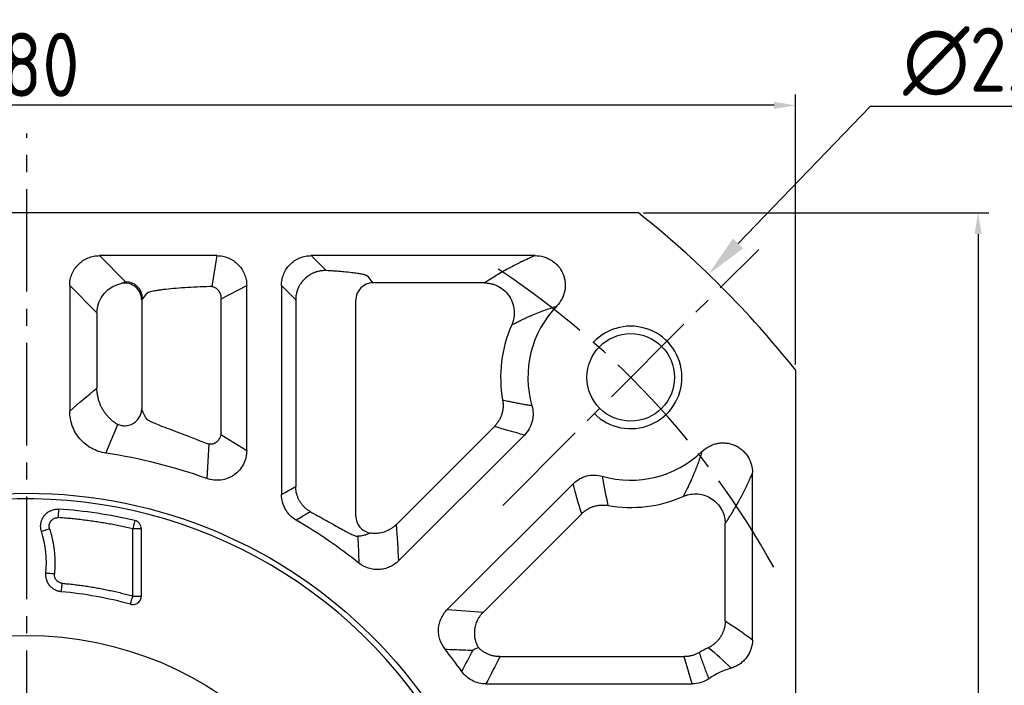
# Model space of a CAD drawing. Header units: millimetres. Extents: x 60 to 1123, y 46 to 797.
# Tile 8 of 18: x 260 to 376, y 555 to 633. Entities that reach past the tile are written whole.
import ezdxf

# ---------------------------------------------------------------- set-up
doc = ezdxf.new("R2010")
doc.units = ezdxf.units.MM
doc.linetypes.add('点画线', pattern=[18, 12, -2, 2, -2])
for name, color, linetype in [('6文字层', 3, 'Continuous'), ('7中心线层', 7, '点画线'), ('标注线', 7, 'Continuous')]:
    doc.layers.add(name, color=color, linetype=linetype)
doc.layers.add('粗实线', color=7, linetype='Continuous', lineweight=40)
doc.layers.add('细实线', color=211, linetype='Continuous', lineweight=18)
doc.styles.add('工程字', font='gbenor.shx', dxfattribs={"bigfont": 'gbcbig.shx'})
doc.dimstyles.new('ISO-25', dxfattribs={"dimtxt": 2.5, "dimasz": 2.5, "dimexe": 1.25, "dimexo": 0.625, "dimtad": 1, "dimtxsty": 'Standard', "dimcen": 2.5, "dimadec": 0, "dimazin": 0, "dimtfac": 1, "dimtmove": 0, "dimatfit": 3, "dimfxl": 1, "dimarcsym": 0})
doc.dimstyles.new('ISO-25-1', dxfattribs={"dimtxt": 11, "dimasz": 5, "dimexe": 1.25, "dimexo": 1, "dimgap": 2, "dimtad": 1, "dimtoh": 1, "dimtxsty": '工程字', "dimcen": 2, "dimadec": 0, "dimazin": 0, "dimtfac": 1, "dimtmove": 0, "dimatfit": 3, "dimfxl": 1, "dimarcsym": 0})

# ---------------------------------------------------------------- blocks, each defined once
blk = doc.blocks.new('*D82')
at = {"layer": '6文字层', "color": 0, "lineweight": -2}
for p, q in [((333.44, 610.5), (373.85, 610.5)), ((372.6, 608), (372.6, 433)), ((333.44, 430.5), (373.85, 430.5))]:
    blk.add_line(p, q, dxfattribs=at)
at = {"layer": '6文字层', "color": 0}
for points in [[(373.02, 608), (372.18, 608), (372.6, 610.5)], [(372.18, 433), (373.02, 433), (372.6, 430.5)]]:
    blk.add_solid(points, dxfattribs=at)
at = {"layer": 'Defpoints', "color": 0}
for p in [(332.81, 610.5), (332.81, 430.5), (372.6, 430.5)]:
    blk.add_point(p, dxfattribs=at)
at = {"layer": '6文字层', "color": 0, "insert": (367.85, 520.5), "char_height": 7.5, "attachment_point": 5, "rotation": 90, "style": '工程字'}
blk.add_mtext('180', dxfattribs=at)
blk = doc.blocks.new('*D84')
at = {"layer": '6文字层', "color": 0, "lineweight": -2}
for p, q in [((261.22, 518.5), (261.22, 522.5)), ((259.22, 520.5), (263.22, 520.5)), ((152.39, 428.89), (180.9, 452.88)), ((129.57, 428.89), (152.39, 428.89))]:
    blk.add_line(p, q, dxfattribs=at)
at = {"layer": '6文字层', "color": 0}
blk.add_solid([(181.43, 452.25), (180.36, 453.52), (184.72, 456.1)], dxfattribs=at)
at = {"layer": 'Defpoints', "color": 0}
for p in [(337.73, 584.9), (184.72, 456.1)]:
    blk.add_point(p, dxfattribs=at)
at = {"layer": '6文字层', "color": 0, "insert": (138.01, 434.14), "char_height": 7.5, "attachment_point": 5, "style": '工程字'}
blk.add_mtext('∅200', dxfattribs=at)
blk = doc.blocks.new('*D85')
at = {"layer": '6文字层', "color": 0, "lineweight": -2}
for p, q in [((359.95, 622.92), (344.51, 606.9)), ((382.77, 622.92), (359.95, 622.92)), ((261.22, 518.5), (261.22, 522.5)), ((259.22, 520.5), (263.22, 520.5))]:
    blk.add_line(p, q, dxfattribs=at)
at = {"layer": '6文字层', "color": 0}
blk.add_solid([(343.91, 607.48), (345.11, 606.32), (341.04, 603.3)], dxfattribs=at)
at = {"layer": 'Defpoints', "color": 0}
for p in [(341.04, 603.3), (181.41, 437.71)]:
    blk.add_point(p, dxfattribs=at)
at = {"layer": '6文字层', "color": 0, "lineweight": 25, "insert": (374.33, 628.17), "char_height": 7.5, "attachment_point": 5, "style": '工程字'}
blk.add_mtext('∅230{}{{\\H0.7x;}{}}', dxfattribs=at)
blk = doc.blocks.new('*D86')
at = {"layer": '6文字层', "color": 0, "lineweight": -2}
for p, q in [((171.22, 592.72), (171.22, 624.32)), ((351.22, 592.72), (351.22, 624.32)), ((348.72, 623.07), (173.72, 623.07))]:
    blk.add_line(p, q, dxfattribs=at)
at = {"layer": '6文字层', "color": 0}
for points in [[(173.72, 623.48), (173.72, 622.65), (171.22, 623.07)], [(348.72, 622.65), (348.72, 623.48), (351.22, 623.07)]]:
    blk.add_solid(points, dxfattribs=at)
at = {"layer": 'Defpoints', "color": 0}
for p in [(171.22, 623.07), (171.22, 592.09), (351.22, 592.09)]:
    blk.add_point(p, dxfattribs=at)
at = {"layer": '6文字层', "color": 0, "insert": (261.22, 627.82), "char_height": 7.5, "attachment_point": 5, "style": '工程字'}
blk.add_mtext('180', dxfattribs=at)
blk = doc.blocks.new('*D87')
at = {"layer": '6文字层', "color": 0, "lineweight": -2}
for p, q in [((347.36, 434.36), (349.61, 432.12)), ((261.22, 420.63), (261.22, 395.51))]:
    blk.add_line(p, q, dxfattribs=at)
blk.add_arc((261.22, 520.5), 123.74, 271.1576, 313.8424, dxfattribs=at)
at = {"layer": '6文字层', "color": 0}
for points in [[(347.23, 430.96), (346.64, 431.55), (348.72, 433.01)], [(263.72, 397.21), (263.73, 396.37), (261.22, 396.76)]]:
    blk.add_solid(points, dxfattribs=at)
at = {"layer": 'Defpoints', "color": 0}
for p in [(261.22, 619.75), (316.95, 464.78), (346.92, 434.81), (261.22, 421.26), (293.25, 400.98)]:
    blk.add_point(p, dxfattribs=at)
at = {"layer": '6文字层', "color": 0, "insert": (306.76, 410.57), "char_height": 7.5, "attachment_point": 5, "rotation": 22.5}
blk.add_mtext('45%%d', dxfattribs=at)

msp = doc.modelspace()

# ---------------------------------------------------------------- linework, layer by layer
at = {"layer": '7中心线层'}
for p, q in [((261.224, 421.2561), (261.224, 619.7516)), ((316.9467, 576.2266), (346.9226, 606.2025))]:
    msp.add_line(p, q, dxfattribs=at)
msp.add_arc((261.224, 520.5038), 100, 29.009385, 57.167358, dxfattribs=at)
at = {"layer": '标注线'}
for p, q in [((283.4889, 605.4691), (282.8901, 601.8719)), ((283.9766, 600.4277), (286.9804, 601.9776)), ((270.5062, 582.3459), (271.9106, 585.7126)), ((283.9517, 584.5395), (286.9804, 582.663)), ((282.5353, 583.3938), (282.3116, 579.3758))]:
    msp.add_line(p, q, dxfattribs=at)
at = {"layer": '粗实线', "color": 0, "lineweight": 30}
for p, q in [((189.6349, 610.5038), (332.8131, 610.5038)), ((351.224, 592.0929), (351.224, 448.9147))]:
    msp.add_line(p, q, dxfattribs=at)
for centre, radius in [((331.9347, 591.2145), 5.125), ((261.224, 520.5038), 57.15), ((261.224, 520.5038), 40.5)]:
    msp.add_circle(centre, radius, dxfattribs=at)
for radius, start, end in [(115, 38.49995, 51.50005), (56.5, 35.800973, 99.199034)]:
    msp.add_arc((261.224, 520.5038), radius, start, end, dxfattribs=at)
at = {"layer": '细实线', "color": 0, "lineweight": -3}
for p, q in [((283.4889, 605.4691), (269.7502, 605.4691)), ((269.7502, 605.4691), (272.802, 602.4173)), ((320.746, 605.4691), (294.5414, 605.4691)), ((294.5414, 605.4691), (296.2876, 603.7228)), ((301.7508, 602.2774), (301.2239, 602.9805)), ((266.2588, 601.9776), (266.2588, 587.2784)), ((266.2588, 601.9776), (269.4504, 598.786)), ((286.9804, 582.6628), (286.9804, 601.9776)), ((291.0499, 601.9776), (291.0499, 577.5075)), ((291.0499, 601.9776), (292.715, 600.3125)), ((314.8165, 602.2774), (301.7508, 602.2774)), ((275.224, 600.9852), (274.7993, 600.4222)), ((275.224, 600.9852), (275.3691, 601.1244)), ((274.6944, 600.2623), (274.6944, 587.5377)), ((283.9766, 584.8267), (283.9766, 600.4277)), ((292.715, 600.3125), (292.715, 578.455)), ((299.7536, 574.9608), (299.7536, 600.2823)), ((269.4504, 598.786), (269.4504, 589.9724)), ((275.3488, 586.2756), (275.224, 586.4391)), ((304.4683, 573.9678), (315.9776, 585.4771)), ((304.7543, 569.7401), (319.4832, 584.4691)), ((346.1893, 560.5086), (346.1893, 580.0243)), ((325.1893, 578.7631), (310.4603, 564.0341)), ((326.1973, 575.2574), (314.688, 563.7481)), ((342.9976, 562.7011), (342.9976, 574.0964)), ((274.6448, 573.486), (273.6461, 573.486)), ((273.6461, 565.6213), (273.6461, 573.486)), ((274.6448, 573.486), (274.6448, 565.6213)), ((273.6461, 565.6213), (274.6448, 565.6213)), ((316.6146, 558.5214), (338.192, 558.5214)), ((314.9943, 555.3297), (339.1237, 555.3297))]:
    msp.add_line(p, q, dxfattribs=at)
at = {"layer": '细实线', "color": 0, "lineweight": -3, "flags": 128}
for points in [[(264.9253, 574.7967), (264.9384, 574.9882), (264.9509, 575.1725), (264.9625, 575.3429), (264.9728, 575.4929), (264.9812, 575.6171), (264.9876, 575.7108), (264.9917, 575.7705), (264.9933, 575.7941)], [(273.8743, 574.4593), (273.8689, 574.4363), (273.8553, 574.378), (273.8338, 574.2866), (273.8054, 574.1654), (273.7711, 574.0189), (273.7321, 573.8527), (273.6899, 573.6728), (273.6461, 573.486)], [(262.9493, 573.2029), (262.9732, 573.2104), (263.0312, 573.2285), (263.1213, 573.2567), (263.2401, 573.2939), (263.3833, 573.3387), (263.5456, 573.3894), (263.721, 573.4443), (263.9031, 573.5013)], [(264.4742, 568.1991), (264.2841, 568.2159), (264.1011, 568.2322), (263.9317, 568.2473), (263.7823, 568.2605), (263.6583, 568.2715), (263.5642, 568.2799), (263.5036, 568.2853), (263.4787, 568.2875)], [(265.2921, 566.1198), (265.2943, 566.1447), (265.2997, 566.2053), (265.3081, 566.2993), (265.3192, 566.4233), (265.3325, 566.5727), (265.3476, 566.7421), (265.3639, 566.9251), (265.3809, 567.1152)], [(273.3808, 564.6578), (273.3875, 564.6819), (273.4036, 564.7406), (273.4287, 564.8316), (273.4617, 564.9516), (273.5016, 565.0962), (273.5467, 565.2602), (273.5955, 565.4374), (273.6461, 565.6213)]]:
    msp.add_lwpolyline(points, dxfattribs=at)
at = {"layer": '细实线', "color": 0, "lineweight": -3}
for centre, radius, start, end in [((272.7945, 600.4126), 2.0048, 0.275169, 89.786099), ((301.7583, 600.2727), 2.0048, 90.213882, 179.72485), ((331.9347, 591.2145), 12.0348, 136.113492, 196.0261), ((331.9347, 591.2145), 15.2264, 156.139936, 190.084174), ((261.224, 520.5038), 62.5348, 70.292821, 81.463873), ((331.9347, 591.2145), 12.0348, 253.973951, 313.880928), ((331.9347, 591.2145), 15.2264, 259.915869, 293.860082), ((261.224, 520.5038), 55.4186, 76.804854, 86.100011), ((261.224, 520.5038), 62.5348, 51.545288, 59.694646), ((250.8284, 569.4112), 12.7001, 354.923723, 17.370871), ((261.224, 520.5038), 45.797, 74.606269, 84.903756), ((261.224, 520.5038), 62.5348, 35.474163, 38.454712), ((346.224, 548.5038), 12.2264, 115.25676, 120.753017), ((346.224, 548.5038), 9.0348, 106.281799, 124.561128)]:
    msp.add_arc(centre, radius, start, end, dxfattribs=at)
at = {"layer": '细实线', "color": 0, "lineweight": -2}
msp.add_arc((331.9347, 591.2145), 6, 225.000055, 136.719135, dxfattribs=at)
at = {"layer": '细实线', "color": 0, "lineweight": -3}
for points, knots in [([(266.2588, 601.9776), (266.2584, 602.2083), (266.2805, 602.4352), (266.3679, 602.8817), (266.4344, 603.1036), (266.6086, 603.5271), (266.7155, 603.7279), (266.9683, 604.1078), (267.1157, 604.2878), (267.4379, 604.6103), (267.6137, 604.7549), (267.9957, 605.01), (268.1992, 605.1184), (268.6198, 605.2919), (268.8397, 605.3584), (269.2913, 605.4474), (269.5195, 605.4694), (269.7502, 605.4691)], [0, 0, 0, 0, 0.125, 0.125, 0.25, 0.25, 0.375, 0.375, 0.5, 0.5, 0.625, 0.625, 0.75, 0.75, 0.875, 0.875, 1, 1, 1, 1]), ([(283.4889, 605.4691), (283.7196, 605.4694), (283.9465, 605.4474), (284.393, 605.3599), (284.615, 605.2935), (285.0384, 605.1192), (285.2392, 605.0124), (285.6192, 604.7596), (285.7991, 604.6122), (286.1216, 604.29), (286.2662, 604.1141), (286.5214, 603.7322), (286.6297, 603.5287), (286.8032, 603.1081), (286.8697, 602.8881), (286.9587, 602.4365), (286.9808, 602.2083), (286.9804, 601.9776)], [0, 0, 0, 0, 0.125, 0.125, 0.25, 0.25, 0.375, 0.375, 0.5, 0.5, 0.625, 0.625, 0.75, 0.75, 0.875, 0.875, 1, 1, 1, 1]), ([(291.0499, 601.9776), (291.0496, 602.2083), (291.0716, 602.4352), (291.1591, 602.8817), (291.2255, 603.1036), (291.3998, 603.5271), (291.5066, 603.7279), (291.7594, 604.1078), (291.9068, 604.2878), (292.229, 604.6103), (292.4049, 604.7549), (292.7868, 605.01), (292.9903, 605.1184), (293.4109, 605.2919), (293.6309, 605.3584), (294.0825, 605.4474), (294.3107, 605.4694), (294.5414, 605.4691)], [0, 0, 0, 0, 0.125, 0.125, 0.25, 0.25, 0.375, 0.375, 0.5, 0.5, 0.625, 0.625, 0.75, 0.75, 0.875, 0.875, 1, 1, 1, 1]), ([(320.746, 605.4697), (320.6326, 605.4211), (320.3786, 605.3122), (319.9708, 605.131), (319.4993, 604.9145), (318.8503, 604.6042), (318.1604, 604.2544), (317.1708, 603.7223), (316.259, 603.1898), (315.4021, 602.6566), (314.9901, 602.3898), (314.8165, 602.2774)], [0, 0, 0, 0, 0.04588588, 0.10284505, 0.17088122, 0.24999778, 0.39498934, 0.49998328, 0.74998787, 0.89467027, 1, 1, 1, 1]), ([(320.7464, 605.4691), (321.0914, 605.4702), (321.4285, 605.4235), (321.9222, 605.2815), (322.0851, 605.2216), (322.3962, 605.0809), (322.5457, 604.9997), (322.8327, 604.8157), (322.9713, 604.7119), (323.2301, 604.4858), (323.3499, 604.3643), (323.6805, 603.9749), (323.8646, 603.6771), (324.0651, 603.2065), (324.1201, 603.045), (324.2058, 602.7125), (324.2363, 602.5416), (324.2708, 602.2016), (324.2753, 602.0313), (324.259, 601.6896), (324.2379, 601.5172), (324.1712, 601.1811), (324.1259, 601.0168), (324.0118, 600.6953), (323.9424, 600.5372), (323.7016, 600.0811), (323.501, 599.8053), (323.2611, 599.5574)], [0, 0, 0, 0, 0.125, 0.125, 0.1875, 0.1875, 0.25, 0.25, 0.3125, 0.3125, 0.375, 0.375, 0.5, 0.5, 0.5625, 0.5625, 0.625, 0.625, 0.6875, 0.6875, 0.75, 0.75, 0.8125, 0.8125, 0.875, 0.875, 1, 1, 1, 1]), ([(296.2876, 603.7228), (296.222, 603.7234), (296.0926, 603.7244), (295.9011, 603.7129), (295.7161, 603.6928), (295.5383, 603.6642), (295.3684, 603.6283), (295.2069, 603.5861), (295.0542, 603.5386), (294.9106, 603.4868), (294.7763, 603.4317), (294.6512, 603.3745), (294.5355, 603.316), (294.429, 603.2572), (294.3316, 603.199), (294.2433, 603.1423), (294.1637, 603.0879), (294.0928, 603.0366), (294.0303, 602.9891), (293.976, 602.946), (293.9298, 602.9079), (293.8916, 602.8751), (293.8612, 602.8482), (293.8383, 602.8276), (293.8229, 602.8134), (293.6498, 602.6529), (293.3423, 602.3005), (293.0732, 601.8315), (292.8947, 601.3964), (292.803, 601.0882), (292.7453, 600.7673), (292.7198, 600.5328), (292.7166, 600.3833), (292.715, 600.3125)], [0, 0, 0, 0, 0.03681467, 0.07262378, 0.10732691, 0.14084227, 0.17310345, 0.20405635, 0.23365629, 0.26186542, 0.28865046, 0.31398091, 0.3378276, 0.36016168, 0.380954, 0.40017485, 0.417794, 0.43378094, 0.44810541, 0.46073798, 0.47164809, 0.4808076, 0.48819536, 0.49379484, 0.49759381, 0.49958415, 0.62243565, 0.74936269, 0.78859302, 0.87447606, 0.92047497, 0.96233571, 1, 1, 1, 1]), ([(301.2239, 602.9805), (301.2224, 602.9894), (301.219, 603.0096), (301.1947, 603.0437), (301.1431, 603.0853), (301.0487, 603.1342), (300.8501, 603.2072), (300.4969, 603.2941), (299.9408, 603.3899), (299.2506, 603.4816), (298.496, 603.5599), (297.7569, 603.6227), (297.1917, 603.6648), (296.7111, 603.6971), (296.4154, 603.7151), (296.2876, 603.7228)], [0, 0, 0, 0, 0.03139653, 0.07185395, 0.12133299, 0.17980073, 0.24723564, 0.38545035, 0.50019506, 0.61409642, 0.75305258, 0.8344837, 0.90281553, 0.95800874, 1, 1, 1, 1]), ([(274.6944, 600.2623), (274.6932, 600.5149), (274.6421, 600.7917), (274.4064, 601.3251), (274.2207, 601.5792), (273.7512, 601.9768), (273.4699, 602.1183), (272.9043, 602.2637), (272.6223, 602.2691), (272.3723, 602.2292)], [0, 0, 0, 0, 0.25, 0.25, 0.5, 0.5, 0.75, 0.75, 1, 1, 1, 1]), ([(275.3691, 601.1244), (275.3763, 601.1324), (275.4184, 601.1792), (275.6669, 601.2509), (276.0173, 601.3367), (276.3896, 601.406), (276.7995, 601.4694), (277.4314, 601.5521), (278.3679, 601.6482), (279.6974, 601.7479), (281.1272, 601.8294), (282.158, 601.8681), (282.6623, 601.8871)], [0, 0, 0, 0, 0.02399186, 0.13985025, 0.21859202, 0.29339468, 0.3642584, 0.43118363, 0.58214368, 0.72725978, 0.86654158, 1, 1, 1, 1]), ([(282.6623, 601.8871), (282.689, 601.8874), (282.7488, 601.8882), (282.8484, 601.8798), (282.9693, 601.8587), (283.105, 601.818), (283.3151, 601.7235), (283.5267, 601.5648), (283.708, 601.3409), (283.826, 601.1362), (283.9117, 600.9125), (283.9674, 600.674), (283.9735, 600.51), (283.9766, 600.4277)], [0, 0, 0, 0, 0.03837653, 0.08595624, 0.14290061, 0.21299936, 0.28553572, 0.46525359, 0.57064816, 0.67507405, 0.78194148, 0.89047955, 1, 1, 1, 1]), ([(314.8165, 602.2774), (314.8716, 602.2765), (314.983, 602.2744), (315.1518, 602.2612), (315.3238, 602.2397), (315.4984, 602.2089), (315.7434, 602.1526), (316.0761, 602.0466), (316.6055, 601.8026), (317.2061, 601.3695), (317.7635, 600.7056), (318.1453, 599.9278), (318.2899, 599.2451), (318.3077, 598.7223), (318.2857, 598.3766), (318.2284, 598.0328), (318.1396, 597.6955), (318.0528, 597.4807), (318.0096, 597.3737)], [0, 0, 0, 0, 0.02390443, 0.04839792, 0.07347298, 0.09911888, 0.12532147, 0.18251064, 0.25025441, 0.37752122, 0.49986418, 0.6223631, 0.74947393, 0.79887206, 0.84900301, 0.89948705, 0.94994253, 1, 1, 1, 1]), ([(318.0096, 597.3737), (318.1682, 597.4553), (318.4724, 597.6118), (318.9223, 597.833), (319.3411, 598.032), (319.7275, 598.2094), (320.0792, 598.3657), (320.3942, 598.5015), (320.8368, 598.6875), (321.4001, 598.9134), (322.0869, 599.168), (322.6955, 599.3783), (323.0854, 599.5018), (323.2611, 599.5574)], [0, 0, 0, 0, 0.10417354, 0.19980515, 0.28689801, 0.36545575, 0.43548216, 0.49698098, 0.54995691, 0.69036522, 0.81216906, 0.91537253, 1, 1, 1, 1]), ([(271.5389, 585.9166), (271.4819, 585.9585), (271.3676, 586.0425), (271.2026, 586.1779), (271.0424, 586.3205), (270.888, 586.4705), (270.7398, 586.6274), (270.5982, 586.791), (270.4637, 586.9607), (270.3367, 587.1361), (270.2174, 587.3167), (270.1063, 587.502), (269.9783, 587.7379), (269.8406, 588.0318), (269.7046, 588.3907), (269.5941, 588.7681), (269.513, 589.1603), (269.4607, 589.5635), (269.4539, 589.8357), (269.4504, 589.9724)], [0, 0, 0, 0, 0.0447969, 0.08984828, 0.13511513, 0.18055723, 0.22613342, 0.27180179, 0.3175199, 0.36324502, 0.40893442, 0.45454554, 0.50003629, 0.57881508, 0.65989769, 0.74294507, 0.8275829, 0.91340859, 1, 1, 1, 1]), ([(316.9435, 588.5485), (316.9536, 588.4857), (316.9738, 588.3595), (316.9909, 588.1674), (316.9983, 587.9727), (316.9944, 587.7761), (316.9794, 587.5787), (316.9531, 587.3812), (316.9153, 587.1848), (316.8662, 586.9904), (316.806, 586.799), (316.735, 586.6115), (316.6536, 586.4288), (316.5622, 586.2518), (316.4614, 586.0813), (316.3521, 585.9179), (316.2346, 585.7624), (316.1106, 585.6147), (316.0217, 585.5228), (315.9776, 585.4771)], [0, 0, 0, 0, 0.0569585, 0.11459531, 0.17283331, 0.23158999, 0.29077806, 0.35030614, 0.4100796, 0.47000141, 0.52997306, 0.58989558, 0.64967046, 0.70920067, 0.76839157, 0.8271518, 0.88539406, 0.94303583, 1, 1, 1, 1]), ([(320.3676, 587.892), (320.1889, 587.9196), (319.826, 587.9756), (319.2762, 588.0702), (318.7122, 588.1742), (318.1344, 588.2887), (317.5427, 588.4131), (317.145, 588.5029), (316.9435, 588.5485)], [0, 0, 0, 0, 0.1546811, 0.31415652, 0.4784262, 0.64749006, 0.82134803, 1, 1, 1, 1]), ([(320.3676, 587.892), (320.4539, 587.5923), (320.4989, 587.2879), (320.5058, 586.8246), (320.4977, 586.668), (320.4609, 586.361), (320.4325, 586.2098), (320.3172, 585.7631), (320.1984, 585.471), (319.8925, 584.9367), (319.7039, 584.6895), (319.4832, 584.4691)], [0, 0, 0, 0, 0.25, 0.25, 0.375, 0.375, 0.5, 0.5, 0.75, 0.75, 1, 1, 1, 1]), ([(270.5062, 582.3459), (270.2118, 582.3898), (269.9213, 582.46), (269.3574, 582.6509), (269.0838, 582.7718), (268.5685, 583.0567), (268.3252, 583.2208), (267.8674, 583.5927), (267.6527, 583.8018), (267.2693, 584.2478), (267.0983, 584.4864), (266.7982, 584.9955), (266.6701, 585.2657), (266.4664, 585.8168), (266.3891, 586.1002), (266.2848, 586.6832), (266.2585, 586.9808), (266.2588, 587.2784)], [0, 0, 0, 0, 0.125, 0.125, 0.25, 0.25, 0.375, 0.375, 0.5, 0.5, 0.625, 0.625, 0.75, 0.75, 0.875, 0.875, 1, 1, 1, 1]), ([(271.5389, 585.9166), (271.6592, 585.8327), (271.7974, 585.7562), (272.108, 585.6349), (272.2805, 585.5903), (272.648, 585.5503), (272.8428, 585.5552), (273.232, 585.6248), (273.426, 585.6896), (273.7858, 585.8744), (273.9513, 585.9943), (274.2338, 586.2698), (274.3509, 586.4251), (274.5312, 586.7466), (274.5948, 586.9125), (274.6757, 587.2349), (274.6933, 587.3914), (274.6944, 587.5377)], [0, 0, 0, 0, 0.125, 0.125, 0.25, 0.25, 0.375, 0.375, 0.5, 0.5, 0.625, 0.625, 0.75, 0.75, 0.875, 0.875, 1, 1, 1, 1]), ([(275.211, 586.4552), (275.1894, 586.489), (275.1462, 586.5568), (275.0815, 586.6686), (275.0169, 586.7883), (274.9598, 586.903), (274.8953, 587.0394), (274.8273, 587.1937), (274.7553, 587.3721), (274.7124, 587.4887), (274.6944, 587.5377)], [0, 0, 0, 0, 0.12497818, 0.24997825, 0.37499053, 0.50000686, 0.58100945, 0.7500059, 0.89498833, 1, 1, 1, 1]), ([(275.224, 586.4391), (275.2222, 586.4407), (275.2178, 586.4447), (275.2135, 586.4513), (275.211, 586.4552)], [0, 0, 0, 0, 0.41677061, 1, 1, 1, 1]), ([(282.2582, 583.4721), (281.2899, 583.8591), (279.8299, 584.4426), (278.209, 585.0475), (277.1604, 585.4433), (276.3114, 585.7776), (275.7144, 586.0497), (275.3941, 586.2141), (275.3507, 586.273), (275.3488, 586.2756)], [0, 0, 0, 0, 0.28185424, 0.42497438, 0.56961051, 0.70966633, 0.85085627, 0.99332381, 1, 1, 1, 1]), ([(283.9766, 584.8267), (283.9758, 584.7884), (283.9743, 584.7121), (283.9621, 584.5988), (283.9431, 584.4874), (283.9168, 584.3784), (283.8836, 584.2725), (283.843, 584.1666), (283.7785, 584.033), (283.6889, 583.891), (283.5722, 583.7512), (283.4862, 583.6724), (283.4251, 583.6234), (283.3833, 583.592), (283.3136, 583.5455), (283.2139, 583.4905), (283.0822, 583.4358), (282.9172, 583.3924), (282.7197, 583.374), (282.4919, 583.3914), (282.3394, 583.4441), (282.2582, 583.4721)], [0, 0, 0, 0, 0.04253073, 0.08472424, 0.12660248, 0.1681743, 0.20943856, 0.25038741, 0.29477948, 0.37545597, 0.43864817, 0.50079319, 0.50835879, 0.52849504, 0.56089603, 0.60507811, 0.66069634, 0.72764729, 0.80614853, 0.89670542, 1, 1, 1, 1]), ([(340.2765, 582.5398), (340.5245, 582.7799), (340.7997, 582.9802), (341.2538, 583.2206), (341.4128, 583.2905), (341.7346, 583.405), (341.8986, 583.4504), (342.2331, 583.517), (342.4048, 583.5384), (342.7484, 583.5552), (342.919, 583.5508), (343.4275, 583.4996), (343.7667, 583.4127), (344.2378, 583.2125), (344.3895, 583.1343), (344.6819, 582.9542), (344.8225, 582.852), (345.0832, 582.631), (345.2047, 582.5113), (345.4299, 582.2538), (345.5343, 582.1148), (345.812, 581.6821), (345.9536, 581.369), (346.144, 580.7075), (346.1906, 580.3696), (346.1893, 580.0243)], [0, 0, 0, 0, 0.125, 0.125, 0.1875, 0.1875, 0.25, 0.25, 0.3125, 0.3125, 0.375, 0.375, 0.5, 0.5, 0.5625, 0.5625, 0.625, 0.625, 0.6875, 0.6875, 0.75, 0.75, 0.875, 0.875, 1, 1, 1, 1]), ([(286.9804, 582.6628), (286.981, 582.3812), (286.9486, 582.1053), (286.8197, 581.5641), (286.7213, 581.2974), (286.468, 580.8031), (286.3109, 580.5699), (285.9433, 580.1468), (285.7371, 579.9607), (285.3948, 579.7191), (285.2744, 579.6446), (285.0283, 579.5123), (284.902, 579.454), (284.514, 579.3024), (284.239, 579.2317), (283.6863, 579.1592), (283.4085, 579.1561), (282.8496, 579.217), (282.5764, 579.2803), (282.3116, 579.3758)], [0, 0, 0, 0, 0.125, 0.125, 0.25, 0.25, 0.375, 0.375, 0.5, 0.5, 0.5625, 0.5625, 0.625, 0.625, 0.75, 0.75, 0.875, 0.875, 1, 1, 1, 1]), ([(340.2772, 582.5397), (340.2438, 582.4335), (340.176, 582.2181), (340.0708, 581.9005), (339.9612, 581.5808), (339.8469, 581.2598), (339.7279, 580.9373), (339.6042, 580.6134), (339.4757, 580.288), (339.264, 579.7689), (338.9571, 579.0596), (338.5412, 578.1667), (338.2459, 577.5877), (338.0938, 577.2894)], [0, 0, 0, 0, 0.05093597, 0.10339114, 0.15736615, 0.21286157, 0.26987792, 0.32841568, 0.38847526, 0.45005705, 0.62191228, 0.80522503, 1, 1, 1, 1]), ([(325.1893, 578.7631), (325.4097, 578.9837), (325.6542, 579.1705), (326.0561, 579.401), (326.1971, 579.4697), (326.4835, 579.5863), (326.6296, 579.6347), (327.0761, 579.7502), (327.3892, 579.7878), (328.0048, 579.779), (328.3125, 579.7337), (328.6122, 579.6475)], [0, 0, 0, 0, 0.25, 0.25, 0.375, 0.375, 0.5, 0.5, 0.75, 0.75, 1, 1, 1, 1]), ([(342.9976, 574.0964), (343.0679, 574.2046), (343.227, 574.4499), (343.4937, 574.8698), (343.9565, 575.6181), (344.4422, 576.4502), (344.9742, 577.4396), (345.3489, 578.1784), (345.7002, 578.918), (345.9653, 579.5035), (346.1214, 579.8666), (346.1893, 580.0243)], [0, 0, 0, 0, 0.06585399, 0.14919113, 0.25001226, 0.5000169, 0.60504484, 0.75000244, 0.85259394, 0.93592371, 1, 1, 1, 1]), ([(292.7796, 574.4931), (292.5151, 574.6476), (292.2762, 574.8326), (291.9555, 575.1551), (291.8543, 575.2711), (291.6701, 575.5129), (291.5865, 575.6388), (291.3612, 576.0317), (291.2436, 576.3181), (291.089, 576.9022), (291.0498, 577.2012), (291.0499, 577.5075)], [0, 0, 0, 0, 0.25, 0.25, 0.375, 0.375, 0.5, 0.5, 0.75, 0.75, 1, 1, 1, 1]), ([(294.4373, 575.4869), (294.3839, 575.5189), (294.2775, 575.5828), (294.1249, 575.689), (293.979, 575.8017), (293.8407, 575.9208), (293.7103, 576.0455), (293.5882, 576.1751), (293.4745, 576.3088), (293.3695, 576.4457), (293.2731, 576.5852), (293.1504, 576.783), (293.0132, 577.0478), (292.8806, 577.3874), (292.7858, 577.7387), (292.7264, 578.0959), (292.7188, 578.3358), (292.715, 578.455)], [0, 0, 0, 0, 0.05302011, 0.10556537, 0.15755891, 0.20892565, 0.25959324, 0.30949287, 0.35855999, 0.40673499, 0.45396372, 0.50019793, 0.60088427, 0.70165518, 0.80206076, 0.9016516, 1, 1, 1, 1]), ([(338.0938, 577.2894), (338.1374, 577.3078), (338.2254, 577.345), (338.3616, 577.3945), (338.499, 577.4386), (338.6857, 577.4898), (339.1089, 577.5783), (339.7944, 577.6062), (340.6486, 577.4249), (341.4267, 577.0428), (342.0903, 576.4851), (342.513, 575.8987), (342.7605, 575.3716), (342.8815, 575.0018), (342.9527, 574.6642), (342.99, 574.3775), (342.9951, 574.1888), (342.9976, 574.0964)], [0, 0, 0, 0, 0.02053089, 0.04150111, 0.06290655, 0.08314186, 0.12555981, 0.25040648, 0.37748416, 0.50035896, 0.62252564, 0.74972979, 0.81018156, 0.87471606, 0.91806169, 0.95983954, 1, 1, 1, 1]), ([(262.9493, 573.2029), (262.9357, 573.2499), (262.9085, 573.3441), (262.8809, 573.4892), (262.8633, 573.6362), (262.8568, 573.7839), (262.8611, 573.931), (262.8761, 574.0761), (262.9012, 574.2178), (262.9358, 574.3549), (262.9789, 574.4864), (263.0295, 574.6114), (263.0867, 574.7293), (263.1492, 574.8394), (263.2159, 574.9416), (263.3008, 575.0562), (263.4134, 575.1861), (263.5653, 575.3295), (263.7467, 575.4667), (263.957, 575.5897), (264.1933, 575.6909), (264.4499, 575.7622), (264.7195, 575.8017), (264.9019, 575.7966), (264.9933, 575.7941)], [0, 0, 0, 0, 0.03779016, 0.07584861, 0.11402646, 0.15216944, 0.19012094, 0.22772512, 0.26483006, 0.30129062, 0.33697094, 0.37174657, 0.40550593, 0.43815135, 0.46959954, 0.49978146, 0.54841046, 0.60228143, 0.66097619, 0.72389457, 0.79025239, 0.8591036, 0.9293881, 1, 1, 1, 1]), ([(294.4373, 575.4869), (294.1592, 575.3213), (293.6064, 574.9921), (293.0541, 574.6588), (292.7796, 574.4931)], [0, 0, 0, 0, 0.50295526, 1, 1, 1, 1]), ([(294.4373, 575.4869), (294.5336, 575.4345), (294.7257, 575.33), (295.0065, 575.1762), (295.2812, 575.025), (295.5491, 574.8768), (295.8106, 574.7316), (296.0656, 574.5894), (296.3142, 574.4505), (296.801, 574.1779), (297.4792, 573.7967), (298.2689, 573.3579), (298.9275, 573.0061), (299.343, 572.8046), (299.5923, 572.6995), (299.7343, 572.6479), (299.8486, 572.6167), (299.9377, 572.6042), (299.9741, 572.6131), (299.9923, 572.6175)], [0, 0, 0, 0, 0.03177884, 0.06340817, 0.09490792, 0.12629825, 0.15759952, 0.18883226, 0.22001714, 0.25117494, 0.37671495, 0.49983879, 0.624614, 0.74874414, 0.7997141, 0.85018119, 0.90028717, 0.95017748, 1, 1, 1, 1]), ([(326.1973, 575.2574), (326.243, 575.3016), (326.3349, 575.3904), (326.4826, 575.5145), (326.6381, 575.6319), (326.8015, 575.7413), (326.972, 575.842), (327.149, 575.9334), (327.3317, 576.0148), (327.5192, 576.0859), (327.7106, 576.1461), (327.905, 576.1951), (328.1014, 576.2329), (328.2988, 576.2593), (328.4963, 576.2743), (328.6929, 576.2781), (328.8876, 576.2708), (329.0797, 576.2536), (329.2059, 576.2334), (329.2686, 576.2233)], [0, 0, 0, 0, 0.0569642, 0.11460601, 0.1728483, 0.23160855, 0.29079947, 0.35032969, 0.41010458, 0.4700271, 0.52999876, 0.58992056, 0.64969401, 0.70922207, 0.76841012, 0.82716677, 0.88540475, 0.94304154, 1, 1, 1, 1]), ([(263.9031, 573.5013), (263.8943, 573.5326), (263.8767, 573.5951), (263.8623, 573.6914), (263.8565, 573.7883), (263.8601, 573.8851), (263.8724, 573.9802), (263.8979, 574.0903), (263.9537, 574.2424), (264.1049, 574.4929), (264.3264, 574.6646), (264.5504, 574.7536), (264.6732, 574.7855), (264.8087, 574.801), (264.8897, 574.798), (264.9253, 574.7967)], [0, 0, 0, 0, 0.05040645, 0.10058563, 0.15063478, 0.20062075, 0.25058991, 0.29898795, 0.37566462, 0.50071535, 0.74914836, 0.7893403, 0.87449752, 0.94482393, 1, 1, 1, 1]), ([(273.6461, 573.486), (273.4068, 573.5411), (272.9282, 573.6514), (272.2079, 573.8044), (271.4864, 573.9482), (270.7633, 574.0821), (270.0387, 574.2061), (269.3126, 574.3202), (268.5851, 574.4246), (267.856, 574.519), (267.1255, 574.6037), (266.3936, 574.6783), (265.6601, 574.7438), (265.1703, 574.7791), (264.9253, 574.7967)], [0, 0, 0, 0, 0.08347318, 0.16687013, 0.25020605, 0.33349616, 0.41675572, 0.5, 0.58324428, 0.66650384, 0.74979395, 0.83312987, 0.91652682, 1, 1, 1, 1]), ([(274.6448, 573.486), (274.6447, 573.5895), (274.6282, 573.6988), (274.5562, 573.9122), (274.5005, 574.0158), (274.3566, 574.1976), (274.2685, 574.2755), (274.0775, 574.3945), (273.9749, 574.4355), (273.8743, 574.4593)], [0, 0, 0, 0, 0.25, 0.25, 0.5, 0.5, 0.75, 0.75, 1, 1, 1, 1]), ([(299.7536, 574.9608), (299.7557, 574.4995), (299.9241, 574.0399), (300.2214, 573.6853), (300.5234, 573.3252), (300.956, 573.0764), (301.419, 572.9965)], [0.007829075, 0.007829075, 0.007829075, 0.007829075, 0.5, 0.5, 0.5, 1, 1, 1, 1]), ([(263.9031, 573.5013), (263.9404, 573.3788), (264.0148, 573.1341), (264.1133, 572.7634), (264.202, 572.3908), (264.28, 572.0159), (264.3475, 571.6389), (264.4045, 571.2596), (264.4625, 570.7833), (264.5103, 570.2098), (264.5326, 569.5395), (264.5242, 568.8685), (264.4909, 568.4224), (264.4742, 568.1991)], [0, 0, 0, 0, 0.07155866, 0.14298134, 0.21432398, 0.28564269, 0.35699366, 0.42843297, 0.50001652, 0.62514378, 0.74998282, 0.87483461, 1, 1, 1, 1]), ([(301.419, 572.9965), (301.3691, 572.9713), (301.272, 572.9223), (301.1308, 572.8598), (300.9985, 572.8069), (300.8749, 572.7632), (300.7152, 572.7138), (300.523, 572.6682), (300.3028, 572.6356), (300.163, 572.6332), (300.0965, 572.6321)], [0, 0, 0, 0, 0.11306313, 0.21959326, 0.31959027, 0.41305454, 0.49998695, 0.68185976, 0.84852931, 1, 1, 1, 1]), ([(304.4683, 573.9678), (304.4217, 573.9228), (304.3287, 573.8333), (304.1809, 573.7095), (304.0285, 573.5946), (303.8719, 573.4896), (303.7123, 573.3945), (303.5508, 573.3095), (303.3884, 573.2344), (303.2261, 573.169), (303.0128, 573.0952), (302.7433, 573.0231), (302.4144, 572.9676), (302.0812, 572.9443), (301.7477, 572.9506), (301.5283, 572.9813), (301.419, 572.9965)], [0, 0, 0, 0, 0.05848651, 0.11653966, 0.1740176, 0.23078257, 0.2867024, 0.34165177, 0.39551333, 0.44817855, 0.49954838, 0.59926272, 0.69961697, 0.80016056, 0.90043775, 1, 1, 1, 1]), ([(299.9923, 572.6175), (300.016, 572.0911), (300.0631, 571.0486), (300.0972, 569.996), (300.1141, 569.4748)], [0, 0, 0, 0, 0.50485221, 1, 1, 1, 1]), ([(304.7543, 569.7401), (304.4531, 569.4388), (304.0966, 569.1925), (303.5146, 568.9311), (303.312, 568.8616), (302.9024, 568.7618), (302.6946, 568.7308), (302.2734, 568.7069), (302.059, 568.7144), (301.6416, 568.7676), (301.4364, 568.8128), (300.8315, 569.0053), (300.4477, 569.2098), (300.1141, 569.4748)], [0, 0, 0, 0, 0.25, 0.25, 0.375, 0.375, 0.5, 0.5, 0.625, 0.625, 0.75, 0.75, 1, 1, 1, 1]), ([(265.2921, 566.1198), (265.2463, 566.1248), (265.1548, 566.1348), (265.0193, 566.1619), (264.8862, 566.1975), (264.7567, 566.242), (264.6317, 566.2947), (264.512, 566.355), (264.3985, 566.422), (264.2916, 566.4948), (264.1919, 566.5725), (264.0996, 566.6542), (264.015, 566.7389), (263.9103, 566.8567), (263.7903, 567.0185), (263.6668, 567.2361), (263.5677, 567.478), (263.5002, 567.7389), (263.4654, 568.0117), (263.4743, 568.1954), (263.4787, 568.2875)], [0, 0, 0, 0, 0.04401419, 0.08806142, 0.13199444, 0.1756658, 0.21893037, 0.26164773, 0.30368437, 0.34491558, 0.38522702, 0.42451581, 0.46269132, 0.49967551, 0.5750843, 0.65487852, 0.73828238, 0.82434181, 0.91196765, 1, 1, 1, 1]), ([(265.3809, 567.1152), (265.3472, 567.1192), (265.2702, 567.1283), (265.1436, 567.1623), (264.9802, 567.2314), (264.8274, 567.3366), (264.696, 567.471), (264.5917, 567.6199), (264.5114, 567.8028), (264.4676, 568.0047), (264.4721, 568.136), (264.4742, 568.1991)], [0, 0, 0, 0, 0.06491544, 0.14832499, 0.24989747, 0.40331615, 0.49959657, 0.60855343, 0.74939152, 0.87949219, 1, 1, 1, 1]), ([(265.3809, 567.1152), (265.614, 567.0934), (266.0799, 567.0498), (266.7771, 566.9713), (267.4725, 566.8832), (268.166, 566.7845), (268.8577, 566.6755), (269.5475, 566.5562), (270.2354, 566.4265), (270.9214, 566.2865), (271.6056, 566.1361), (272.2879, 565.9753), (272.9685, 565.8048), (273.4202, 565.6825), (273.6461, 565.6213)], [0, 0, 0, 0, 0.08350503, 0.16691648, 0.250253, 0.33353327, 0.41677602, 0.5, 0.58322398, 0.66646673, 0.749747, 0.83308352, 0.91649497, 1, 1, 1, 1]), ([(273.3808, 564.6578), (273.5084, 564.623), (273.657, 564.6107), (273.963, 564.6625), (274.1191, 564.7277), (274.3813, 564.9276), (274.4856, 565.0608), (274.6168, 565.3424), (274.6444, 565.4891), (274.6448, 565.6213)], [0, 0, 0, 0, 0.25, 0.25, 0.5, 0.5, 0.75, 0.75, 1, 1, 1, 1]), ([(310.195, 559.3939), (309.9295, 559.7282), (309.7251, 560.1112), (309.5319, 560.7204), (309.4861, 560.93), (309.4339, 561.3492), (309.427, 561.5595), (309.4518, 561.9815), (309.4841, 562.1939), (309.5853, 562.6031), (309.6542, 562.8021), (309.8288, 563.1885), (309.9343, 563.3746), (310.1742, 563.721), (310.3094, 563.8832), (310.4603, 564.0341)], [0, 0, 0, 0, 0.25, 0.25, 0.375, 0.375, 0.5, 0.5, 0.625, 0.625, 0.75, 0.75, 0.875, 0.875, 1, 1, 1, 1]), ([(314.1025, 559.5891), (314.0741, 559.6426), (314.0169, 559.7504), (313.9415, 559.9186), (313.8735, 560.0926), (313.8144, 560.2721), (313.7645, 560.4563), (313.7024, 560.7483), (313.6544, 561.1863), (313.6793, 561.6621), (313.7527, 562.0614), (313.8343, 562.3582), (313.9454, 562.6555), (314.0866, 562.9487), (314.2583, 563.2321), (314.4569, 563.5027), (314.6108, 563.6662), (314.688, 563.7481)], [0, 0, 0, 0, 0.04038344, 0.08134361, 0.12283493, 0.16480763, 0.20720797, 0.24997858, 0.36365209, 0.49969652, 0.56556862, 0.63393544, 0.70446732, 0.77678202, 0.85045261, 0.92501863, 1, 1, 1, 1]), ([(342.9976, 562.7011), (342.9966, 562.6399), (342.9945, 562.5176), (342.9791, 562.3348), (342.9549, 562.1535), (342.9212, 561.9744), (342.8785, 561.7983), (342.827, 561.626), (342.7674, 561.4581), (342.6999, 561.2952), (342.6253, 561.1378), (342.5441, 560.9864), (342.4319, 560.7999), (342.2787, 560.5808), (342.0724, 560.3365), (341.8398, 560.1078), (341.5828, 559.8996), (341.3057, 559.7132), (341.1069, 559.6121), (341.0073, 559.5614)], [0, 0, 0, 0, 0.04681982, 0.09360783, 0.14028452, 0.186771, 0.23298968, 0.27886504, 0.3243242, 0.36929759, 0.41371942, 0.45752812, 0.5006667, 0.58022482, 0.66179688, 0.74499996, 0.82940892, 0.91456724, 1, 1, 1, 1]), ([(346.1893, 560.5086), (346.1894, 560.1329), (346.1306, 559.7672), (345.8953, 559.0559), (345.723, 558.7257), (345.3871, 558.277), (345.2624, 558.1361), (344.9952, 557.8791), (344.8518, 557.7617), (344.545, 557.5496), (344.3817, 557.4552), (344.0455, 557.2953), (343.8713, 557.2289), (343.691, 557.1763)], [0, 0, 0, 0, 0.25, 0.25, 0.5, 0.5, 0.625, 0.625, 0.75, 0.75, 0.875, 0.875, 1, 1, 1, 1]), ([(310.195, 559.3939), (310.5565, 559.3824), (311.2846, 559.359), (312.3781, 559.3162), (313.1082, 559.2825), (313.4757, 559.2656)], [0, 0, 0, 0, 0.32883467, 0.662168, 1, 1, 1, 1]), ([(316.6146, 558.5214), (316.555, 558.5223), (316.4361, 558.5243), (316.2585, 558.5386), (316.0827, 558.5612), (315.9092, 558.5927), (315.7389, 558.6324), (315.5723, 558.6802), (315.41, 558.7355), (315.1574, 558.8354), (314.8483, 558.9918), (314.523, 559.2114), (314.2834, 559.4088), (314.1564, 559.5353), (314.1025, 559.589)], [0, 0, 0, 0, 0.06374332, 0.12729711, 0.19056275, 0.25344364, 0.31584599, 0.37767957, 0.43885837, 0.49930116, 0.66831924, 0.8082044, 0.91863346, 1, 1, 1, 1]), ([(339.9722, 559.0109), (339.9186, 558.9802), (339.8112, 558.9186), (339.6437, 558.837), (339.4716, 558.7636), (339.2953, 558.6994), (339.1155, 558.6447), (338.933, 558.5998), (338.7487, 558.5648), (338.5633, 558.5399), (338.3776, 558.5244), (338.2537, 558.5224), (338.192, 558.5214)], [0, 0, 0, 0, 0.09913901, 0.19884794, 0.29898872, 0.39941959, 0.49999629, 0.60057329, 0.70100505, 0.80114731, 0.90085832, 1, 1, 1, 1]), ([(341.0987, 555.9442), (341.0244, 556.131), (340.8726, 556.5126), (340.6494, 557.1001), (340.4239, 557.7135), (340.1966, 558.353), (340.0479, 558.789), (339.9722, 559.0109)], [0, 0, 0, 0, 0.18446213, 0.37669325, 0.57669331, 0.78446225, 1, 1, 1, 1]), ([(314.9943, 555.3297), (314.7149, 555.3296), (314.4412, 555.3624), (313.9045, 555.4918), (313.6403, 555.59), (313.1504, 555.8423), (312.9193, 555.9984), (312.499, 556.3627), (312.3129, 556.5674), (312.1509, 556.795)], [0, 0, 0, 0, 0.25, 0.25, 0.5, 0.5, 0.75, 0.75, 1, 1, 1, 1]), ([(341.0987, 555.9442), (340.8094, 555.7447), (340.4913, 555.5901), (339.8214, 555.382), (339.4752, 555.3296), (339.1237, 555.3297)], [0, 0, 0, 0, 0.5, 0.5, 1, 1, 1, 1])]:
    msp.add_open_spline(points, degree=3, knots=knots, dxfattribs=at)
for points in [[(269.4504, 598.786), (269.4551, 600.4709), (270.7104, 601.9502), (272.3723, 602.2292)], [(272.3723, 602.2292), (272.5143, 602.3069), (272.6581, 602.3699), (272.802, 602.4173)], [(274.7993, 600.4222), (274.7641, 600.3753), (274.729, 600.3218), (274.6944, 600.2623)], [(266.2588, 587.2784), (267.3226, 588.1945), (268.3865, 589.0918), (269.4504, 589.9724)], [(319.4832, 584.4691), (318.2877, 584.778), (317.1223, 585.1171), (315.9776, 585.4771)], [(326.1973, 575.2574), (325.8373, 576.4021), (325.4981, 577.5675), (325.1893, 578.7631)], [(328.6122, 579.6475), (328.7859, 578.4908), (329.0103, 577.3499), (329.2686, 576.2233)], [(291.0499, 577.5075), (291.6049, 577.826), (292.16, 578.1418), (292.715, 578.455)], [(304.4683, 573.9678), (304.577, 572.5718), (304.6729, 571.1632), (304.7543, 569.7401)], [(300.0965, 572.632), (300.0904, 572.6067), (300.056, 572.5999), (299.9923, 572.6175)], [(310.4603, 564.0341), (311.8834, 563.9528), (313.292, 563.8568), (314.688, 563.7481)], [(342.9976, 562.7011), (344.0617, 562.0266), (345.1256, 561.306), (346.1893, 560.5086)], [(312.1509, 556.795), (312.5978, 557.6178), (313.0393, 558.4414), (313.4757, 559.2656)], [(314.1025, 559.589), (313.886, 559.4755), (313.6768, 559.3682), (313.4757, 559.2656)], [(343.691, 557.1763), (342.8399, 558.0357), (341.9365, 558.8233), (341.0073, 559.5614)], [(316.6146, 558.5214), (316.0824, 557.4575), (315.5425, 556.3936), (314.9943, 555.3297)], [(339.1237, 555.3297), (338.7928, 556.3936), (338.4845, 557.4575), (338.192, 558.5214)]]:
    msp.add_open_spline(points, degree=3, dxfattribs=at)

# ---------------------------------------------------------------- dimensions: what is measured, and where the dimension line sits
at = {"layer": '6文字层', "lineweight": 25}
dim = msp.add_diameter_dim_2p(p1=(181.4116, 437.709), p2=(341.0364, 603.2986), text='<>{}{{\\H0.7x;}{}}', dimstyle='ISO-25-1', override={"dimtxt": 7.5, "dimgap": 1.5, "dimtoh": 40, "dimlfac": 1, "dimse1": 1, "dimsd1": 1, "dimtix": 0, "dimtofl": 0, "dimatfit": 0}, dxfattribs=at)
dim.commit()
dim.dimension.update_dxf_attribs({"geometry": '*D85', "text_midpoint": (374.3324, 622.923), "dimtype": 163})
at = {"layer": '6文字层'}
dim = msp.add_linear_dim(base=(171.224, 623.0664), p1=(351.224, 592.0929), p2=(171.224, 592.0929), dimstyle='ISO-25', override={"dimtxt": 7.5, "dimgap": 1, "dimtxsty": '工程字'}, dxfattribs=at)
dim.commit()
dim.dimension.update_dxf_attribs({"geometry": '*D86', "text_midpoint": (261.224, 623.0664), "dimtype": 160})
dim = msp.add_angular_dim_2l(base=(293.2502, 400.9803), line1=((261.224, 421.2561), (261.224, 619.7516)), line2=((316.9467, 464.7811), (346.9226, 434.8052)), dimstyle='ISO-25', override={"dimtxt": 7.5, "dimgap": 1}, dxfattribs=at)
dim.commit()
dim.dimension.update_dxf_attribs({"geometry": '*D87', "text_midpoint": (306.7595, 410.5715)})
dim = msp.add_linear_dim(base=(372.6011, 430.5038), p1=(332.8131, 610.5038), p2=(332.8131, 430.5038), angle=270, dimstyle='ISO-25', override={"dimtxt": 7.5, "dimgap": 1, "dimtxsty": '工程字'}, dxfattribs=at)
dim.commit()
dim.dimension.update_dxf_attribs({"geometry": '*D82', "text_midpoint": (367.8511, 520.5038)})
dim = msp.add_diameter_dim_2p(p1=(337.7271, 584.9032), p2=(184.721, 456.1044), dimstyle='ISO-25-1', override={"dimtxt": 7.5, "dimgap": 1.5, "dimtxsty": '工程字', "dimse2": 1, "dimsd2": 1, "dimtofl": 0, "dimatfit": 0}, dxfattribs=at)
dim.commit()
dim.dimension.update_dxf_attribs({"geometry": '*D84', "text_midpoint": (138.0102, 428.8876), "dimtype": 163})

doc.saveas('drawing.dxf')
